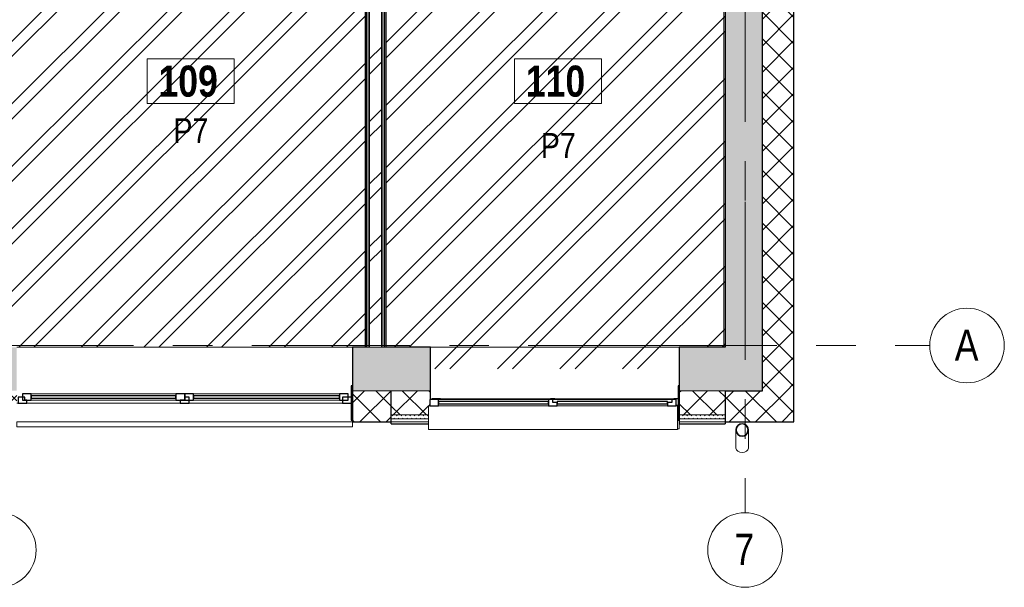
# Model space of a CAD drawing. Header units: millimetres. Extents: x -2180 to 54567, y -1945 to 22251.
# Tile 94 of 143: x 30168 to 38084, y -1945 to 2621. Entities that reach past the tile are written whole.
import ezdxf

# ---------------------------------------------------------------- set-up
doc = ezdxf.new("R2010")
doc.units = ezdxf.units.MM
doc.linetypes.add('Grid Line 1_2_', pattern=[2222.5, 1270, -317.5, 317.5, -317.5])
for name, color, linetype, lineweight in [('_Beyond_', 7, 'Continuous', 9), ('Common Edges', 7, 'Continuous', 9), ('Cut Pattern-3', 7, 'Continuous', 9), ('Generic Models', 7, 'Continuous', 9), ('Generic Models-2', 7, 'Continuous', 25), ('Grids', 7, 'Continuous', 9), ('Grids-1', 7, 'Grid Line 1_2_', 9), ('Room Tags', 7, 'Continuous', 9), ('Walls', 7, 'Continuous', 9), ('Walls-1', 7, 'Continuous', 25), ('Windows', 7, 'Continuous', 9), ('Windows-1', 7, 'Continuous', 25)]:
    doc.layers.add(name, color=color, linetype=linetype, lineweight=lineweight)
for name, color, linetype, lineweight, true_color in [('Color Fill-2', 7, 'Continuous', 9, 0xc0c040), ('Cut Pattern-1', 7, 'Continuous', 9, 0x787878), ('Cut Pattern-4', 9, 'Continuous', 9, 0x808080), ('Room Tags-1', 7, 'Continuous', 9, 0x800000)]:
    doc.layers.add(name, color=color, linetype=linetype, lineweight=lineweight, true_color=true_color)
doc.styles.add('Swis721 Cn BT', font='swissc.ttf', dxfattribs={"height": 250})
doc.styles.add('Swis721 Cn BT_1', font='swissc.ttf', dxfattribs={"height": 200})
doc.styles.add('Swis721 Cn BT_B', font='swisscb.ttf', dxfattribs={"height": 250})
pattern_1 = [(45, (0, 0), (0, 35.355339), [25, -25])]
pattern_2 = [(45, (0, 0), (-251.447, 251.447), []), (45, (0, 381), (-251.447, 251.447), [])]
pattern_3 = [(45, (0, 0), (-106.066, 106.066), []), (135, (0, 0), (-106.066, -106.066), [])]

# ---------------------------------------------------------------- blocks, each defined once
blk = doc.blocks.new('1_0 W - 2x2 - -A-03-V9-1 Korruse põrandate plaan')
at = {"layer": 'Windows'}
for p, q in [((-1000, 133), (-1000, 175)), ((-984.4, 175), (-1000, 175)), ((0, -67), (-955, -67)), ((920, -67), (35, -67))]:
    blk.add_line(p, q, dxfattribs=at)
at = {"layer": 'Windows-1'}
for p, q in [((-974.4, -17), (-990, -17)), ((-990, -67), (-955, -67)), ((-955, -67), (-955, -62)), ((0, -62), (0, -67)), ((0, -67), (35, -67)), ((35, -67), (35, -62)), ((920, -62), (920, -67)), ((920, -67), (990, -67)), ((990, -67), (990, -62))]:
    blk.add_line(p, q, dxfattribs=at)
blk = doc.blocks.new('1_0 W - 2x2 - -A-03-V10-1 Korruse põrandate plaan')
at = {"layer": 'Windows'}
for p, q in [((-1000, 31), (-1000, 223)), ((1000, 223), (-1000, 223)), ((1000, 223), (1000, 31)), ((-990, 31), (-1000, 31)), ((-920, 31), (-35, 31)), ((35, 31), (920, 31)), ((1000, 31), (990, 31)), ((0, -19), (-955, -19)), ((920, -19), (35, -19))]:
    blk.add_line(p, q, dxfattribs=at)
at = {"layer": 'Windows-1'}
for p, q in [((-920, 31), (-990, 31)), ((-990, 31), (-990, -19)), ((-955, -19), (-955, 6)), ((-955, 6), (-920, 6)), ((-920, 6), (-920, 31)), ((-35, 16), (-920, 16)), ((-920, 16), (-920, -4)), ((35, 31), (-35, 31)), ((-35, 31), (-35, 6)), ((-35, -4), (-35, 16)), ((-35, 6), (0, 6)), ((0, 6), (0, -19)), ((35, -19), (35, 31)), ((920, 16), (35, 16)), ((35, 16), (35, -4)), ((990, 31), (920, 31)), ((920, 31), (920, -19)), ((920, -4), (920, 16)), ((990, -19), (990, 31)), ((-990, -19), (-955, -19)), ((-920, -4), (-35, -4)), ((0, -19), (35, -19)), ((35, -4), (920, -4)), ((920, -19), (990, -19))]:
    blk.add_line(p, q, dxfattribs=at)
blk = doc.blocks.new('Generic Models 19 - Generic Models 17-1544018-1 Korruse põrandate plaan')
at = {"layer": 'Generic Models-2'}
for p, q in [((32842.5, -325.5), (32832.5, -325.5)), ((32832.5, -325.5), (32832.5, -601)), ((32842.5, -601), (32842.5, -325.5)), ((35471.2, -325.5), (35461.2, -325.5)), ((35461.2, -325.5), (35461.2, -601)), ((35471.2, -601), (35471.2, -325.5)), ((32832.5, -601), (32842.5, -601)), ((35461.2, -601), (35471.2, -601))]:
    blk.add_line(p, q, dxfattribs=at)
blk = doc.blocks.new('sma_W3 - -A-01 2700x1500mm-V15-1 Korruse põrandate plaan')
at = {"layer": 'Windows'}
for p, q in [((-1350, 125.5), (-1350, 165.2)), ((-1350, 165.2), (1350, 165.2)), ((1350, 165.2), (1350, 125.5)), ((-1348.1, -24.5), (-1350, -24.5)), ((-1270, -24.5), (-35, -24.5)), ((-1245, -49.5), (-70, -49.5)), ((35, -24.5), (1270, -24.5)), ((70, -49.5), (1235, -49.5)), ((1350, -24.5), (1340, -24.5)), ((-70, -99.5), (-1245, -99.5)), ((1235, -99.5), (70, -99.5))]:
    blk.add_line(p, q, dxfattribs=at)
at = {"layer": 'Windows-1'}
for p, q in [((-1270, -24.5), (-1338.1, -24.5)), ((-1338.1, -74.5), (-1270, -74.5)), ((-1245, -49.5), (-1315, -49.5)), ((-1315, -49.5), (-1315, -99.5)), ((-1270, -74.5), (-1270, -24.5)), ((-1245, -99.5), (-1245, -49.5)), ((-70, -64.5), (-1245, -64.5)), ((-1245, -64.5), (-1245, -84.5)), ((0, -49.5), (-70, -49.5)), ((-70, -49.5), (-70, -99.5)), ((-70, -84.5), (-70, -64.5)), ((35, -24.5), (-35, -24.5)), ((-35, -24.5), (-35, -74.5)), ((-35, -74.5), (0, -74.5)), ((0, -99.5), (0, -49.5)), ((70, -49.5), (0, -49.5)), ((0, -49.5), (0, -99.5)), ((0, -74.5), (0, -49.5)), ((0, -49.5), (35, -49.5)), ((35, -49.5), (35, -24.5)), ((70, -99.5), (70, -49.5)), ((1235, -64.5), (70, -64.5)), ((70, -64.5), (70, -84.5)), ((1305, -49.5), (1235, -49.5)), ((1235, -49.5), (1235, -99.5)), ((1235, -84.5), (1235, -64.5)), ((1340, -24.5), (1270, -24.5)), ((1270, -24.5), (1270, -49.5)), ((1270, -49.5), (1285, -49.5)), ((1285, -49.5), (1285, -74.5)), ((1285, -74.5), (1340, -74.5)), ((1305, -99.5), (1305, -49.5)), ((1340, -74.5), (1340, -24.5)), ((-1315, -99.5), (-1245, -99.5)), ((-1245, -84.5), (-70, -84.5)), ((-70, -99.5), (0, -99.5)), ((0, -99.5), (70, -99.5)), ((70, -84.5), (1235, -84.5)), ((1235, -99.5), (1305, -99.5))]:
    blk.add_line(p, q, dxfattribs=at)
blk = doc.blocks.new('Generic Models 72 - Generic Models 49-1664485-1 Korruse põrandate plaan')
at = {"layer": 'Generic Models'}
for p, q in [((35926.6, -554.4), (35926.6, -700.5)), ((36026.6, -700.5), (36026.6, -554.4))]:
    blk.add_line(p, q, dxfattribs=at)
for start_param, end_param in [(3.141593, 4.712389), (4.712389, 6.283185)]:
    blk.add_ellipse((35976.6, -700.5), major_axis=(50, 0), ratio=0.707107, start_param=start_param, end_param=end_param, dxfattribs=at)
for points, knots in [([(35927.6, -544.9), (35927.4, -545.9), (35926.9, -549), (35926.5, -554.4), (35926.9, -559.8), (35927.4, -563), (35927.6, -564)], [0.4386826, 0.4386826, 0.4386826, 0.4386826, 0.4583333, 0.5, 0.5416667, 0.5613174, 0.5613174, 0.5613174, 0.5613174]), ([(35936.3, -524.9), (35935.3, -526.3), (35933.1, -529.7), (35930.3, -535.2), (35928.8, -539.8), (35928.1, -542.3), (35928, -542.7)], [0.2985189, 0.2985189, 0.2985189, 0.2985189, 0.3333333, 0.375, 0.4166667, 0.4244677, 0.4244677, 0.4244677, 0.4244677]), ([(35953.9, -509.9), (35953.1, -510.3), (35948.5, -512.8), (35943.3, -516.8), (35939.5, -521), (35938.6, -521.9)], [0.1506351, 0.1506351, 0.1506351, 0.1506351, 0.1666667, 0.25, 0.2749108, 0.2749108, 0.2749108, 0.2749108]), ([(35976.6, -504.4), (35972.3, -504.4), (35965.5, -505.3), (35959, -507.6), (35956.8, -508.5)], [0, 0, 0, 0, 0.0833333, 0.1297812, 0.1297812, 0.1297812, 0.1297812]), ([(35996.5, -508.5), (35994.2, -507.6), (35987.8, -505.3), (35981, -504.4), (35976.6, -504.4)], [0.8702188, 0.8702188, 0.8702188, 0.8702188, 0.9166667, 1, 1, 1, 1]), ([(36014.7, -521.9), (36013.8, -521), (36010, -516.8), (36004.7, -513), (36000.2, -510.2), (35999.5, -509.8)], [0.7250892, 0.7250892, 0.7250892, 0.7250892, 0.75, 0.8333333, 0.8493649, 0.8493649, 0.8493649, 0.8493649]), ([(36025.2, -542.7), (36025.1, -542.3), (36024.5, -539.8), (36023, -535.2), (36020.2, -529.7), (36018, -526.3), (36017, -524.8)], [0.5755323, 0.5755323, 0.5755323, 0.5755323, 0.5833333, 0.625, 0.6666667, 0.7014811, 0.7014811, 0.7014811, 0.7014811]), ([(36025.7, -564), (36025.9, -563), (36026.4, -559.8), (36026.8, -554.4), (36026.4, -549), (36025.9, -545.9), (36025.7, -544.9)], [0.4386826, 0.4386826, 0.4386826, 0.4386826, 0.4583333, 0.5, 0.5416667, 0.5613174, 0.5613174, 0.5613174, 0.5613174]), ([(35928, -566), (35928.1, -566.5), (35928.8, -569), (35930.3, -573.6), (35933.1, -579.2), (35935.2, -582.6), (35936.3, -584)], [0.5745704, 0.5745704, 0.5745704, 0.5745704, 0.5833333, 0.625, 0.6666667, 0.7014811, 0.7014811, 0.7014811, 0.7014811]), ([(35938.6, -586.9), (35939.5, -587.9), (35943.3, -592.1), (35948.6, -595.9), (35953.1, -598.6), (35953.8, -599)], [0.7250892, 0.7250892, 0.7250892, 0.7250892, 0.75, 0.8333333, 0.8493649, 0.8493649, 0.8493649, 0.8493649]), ([(35956.8, -600.3), (35959, -601.3), (35965.5, -603.5), (35972.3, -604.4), (35976.6, -604.4)], [0.8702188, 0.8702188, 0.8702188, 0.8702188, 0.9166667, 1, 1, 1, 1]), ([(35976.6, -604.4), (35981, -604.4), (35987.8, -603.5), (35994.2, -601.3), (35996.5, -600.3)], [0, 0, 0, 0, 0.0833333, 0.1297812, 0.1297812, 0.1297812, 0.1297812]), ([(35999.4, -598.9), (36000.2, -598.6), (36004.7, -596.1), (36010, -592.1), (36013.8, -587.9), (36014.7, -586.9)], [0.1506351, 0.1506351, 0.1506351, 0.1506351, 0.1666667, 0.25, 0.2749108, 0.2749108, 0.2749108, 0.2749108]), ([(36017, -584), (36018, -582.5), (36020.2, -579.2), (36023, -573.6), (36024.5, -569), (36025.2, -566.5), (36025.3, -566)], [0.2985189, 0.2985189, 0.2985189, 0.2985189, 0.3333333, 0.375, 0.4166667, 0.4254296, 0.4254296, 0.4254296, 0.4254296])]:
    blk.add_open_spline(points, degree=3, knots=knots, dxfattribs=at)
for points in [[(35929.5, -545.2), (35929.7, -544.5), (35929.8, -543.8), (35930, -543.1)], [(35937.9, -526), (35938.6, -525.1), (35939.4, -524.1), (35940.1, -523.2)], [(35954.8, -511.7), (35955.7, -511.2), (35956.6, -510.8), (35957.6, -510.3)], [(35995.7, -510.4), (35996.6, -510.8), (35997.6, -511.2), (35998.5, -511.7)], [(36013.1, -523.2), (36013.9, -524.1), (36014.6, -525.1), (36015.3, -526)], [(36023.3, -543.1), (36023.5, -543.8), (36023.6, -544.5), (36023.8, -545.2)], [(35930, -565.7), (35929.8, -565), (35929.7, -564.3), (35929.5, -563.6)], [(35940.2, -585.6), (35939.4, -584.7), (35938.6, -583.8), (35937.9, -582.8)], [(35957.6, -598.5), (35956.6, -598.1), (35955.7, -597.6), (35954.8, -597.2)], [(35998.5, -597.2), (35997.6, -597.6), (35996.6, -598.1), (35995.7, -598.6)], [(36015.3, -582.8), (36014.6, -583.8), (36013.9, -584.7), (36013.1, -585.6)], [(36023.8, -563.6), (36023.6, -564.3), (36023.5, -565), (36023.3, -565.7)]]:
    blk.add_open_spline(points, degree=3, dxfattribs=at)
at = {"layer": 'Generic Models-2'}
for radius, start, end in [(50, 90, 270), (48, 90, 270), (50, 270, 90), (48, 270, 90)]:
    blk.add_arc((35976.6, -554.4), radius, start, end, dxfattribs=at)
blk = doc.blocks.new('Grid - M_Grid Head - Circle väike-415116-1 Korruse põrandate plaan')
at = {"layer": 'Grids'}
blk.add_circle((0, 0), 3, dxfattribs=at)
blk = doc.blocks.new('1_0 Room Tag - 2_5mm Nr-411650-1 Korruse põrandate plaan')
at = {"layer": 'Room Tags'}
for p, q in [((3.5, 1.8), (-3.5, 1.8)), ((-3.5, 1.8), (-3.5, -1.8)), ((3.5, 1.8), (3.5, -1.8)), ((3.5, -1.8), (-3.5, -1.8))]:
    blk.add_line(p, q, dxfattribs=at)

msp = doc.modelspace()

# ---------------------------------------------------------------- hatches: boundary and pattern name
at = {"layer": 'Color Fill-2'}
h = msp.add_hatch(dxfattribs=at)
h.set_pattern_fill('FP_3', color=256, style=0, pattern_type=2)
h.set_pattern_definition(pattern_2)
h.paths.add_polyline_path([(30144.4, -13.6), (32944.4, -13.6), (32944.4, 5228.6), (32956.9, 5228.6), (32956.9, 5313.1), (32946.9, 5313.1), (32946.9, 5248.6), (32931.9, 5248.4), (32931.9, 4398.6), (32881.9, 4398.6), (32881.9, 5248.6), (32066.9, 5248.6), (32066.9, 5313.1), (32056.9, 5313.1), (32056.9, 5248.1), (30298.7, 5248.1), (30298.7, 5228.6), (30169.7, 5228.6), (30169.7, 4466.8), (30131.4, 4466.8), (30131.4, 3246.4), (30084, 3246.4), (30084, -13.6)], flags=0)
h = msp.add_hatch(dxfattribs=at)
h.set_pattern_fill('FP_3', color=256, style=0, pattern_type=2)
h.set_pattern_definition(pattern_2)
h.paths.add_polyline_path([(35461.2, -188.6), (35471.2, -188.6), (35471.2, -13.6), (35840.5, -13.6), (35840.5, 5228.6), (34724.5, 5228.6), (34724.5, 5248.1), (34000.9, 5248.6), (34000.9, 5313.1), (33990.9, 5313.1), (33990.9, 5248.6), (33175.9, 5248.6), (33175.9, 4398.6), (33125.9, 4398.6), (33125.9, 5248.6), (33110.9, 5248.6), (33110.9, 5313.1), (33100.9, 5313.1), (33100.9, 5228.6), (33113.4, 5228.6), (33113.4, -13.6), (33471.2, -13.6), (33471.2, -188.6), (34782.5, -188.6)], flags=0)
at = {"layer": 'Cut Pattern-1'}
msp.add_hatch(color=256, dxfattribs=at).paths.add_polyline_path([(35857.3, -363.6), (36140.5, -363.6), (36140.5, 7522.8), (35840.5, 7522.8), (35840.5, -363.6)], flags=0)
h = msp.add_hatch(dxfattribs=at)
h.set_pattern_fill('FP_3', color=256, style=0, pattern_type=2)
h.set_pattern_definition(pattern_2)
h.paths.add_polyline_path([(33059.8, -13.6), (33076.4, -13.6), (33076.4, 5265.6), (32981.4, 5265.6), (32981.4, -13.6)], flags=0)
h = msp.add_hatch(color=256, dxfattribs=at)
h.paths.add_polyline_path([(27064, -363.6), (27064, -13.6), (26528.8, -13.6), (26528.8, -363.6), (26843.3, -363.6)], flags=0)
h.paths.add_polyline_path([(30144.4, -363.6), (30144.4, -13.6), (29764, -13.6), (29764, -363.6)], flags=0)
h.paths.add_polyline_path([(32844.4, -363.6), (33471.2, -363.6), (33471.2, -13.6), (32844.4, -13.6)], flags=0)
h.paths.add_polyline_path([(35840.5, -363.6), (35840.5, -13.6), (35471.2, -13.6), (35471.2, -363.6), (35546.4, -363.6)], flags=0)
h.paths.add_polyline_path([(24528.8, -363.6), (24528.8, -13.6), (24163.1, -13.6), (24163.1, -363.6), (24356.7, -363.6)], flags=0)
at = {"layer": 'Cut Pattern-3'}
h = msp.add_hatch(dxfattribs=at)
h.set_pattern_fill('FP_1', color=256, style=0, pattern_type=2)
h.set_pattern_definition(pattern_1)
h.paths.add_polyline_path([(32944.4, -13.6), (32956.9, -13.6), (32956.9, 5228.6), (32944.4, 5228.6), (32944.4, 60.8)], flags=0)
h = msp.add_hatch(dxfattribs=at)
h.set_pattern_fill('FP_1', color=256, style=0, pattern_type=2)
h.set_pattern_definition(pattern_1)
h.paths.add_polyline_path([(32956.9, -13.6), (32969.4, -13.6), (32969.4, 5241.1), (32956.9, 5241.1), (32956.9, 35.6)], flags=0)
h = msp.add_hatch(dxfattribs=at)
h.set_pattern_fill('FP_1', color=256, style=0, pattern_type=2)
h.set_pattern_definition(pattern_1)
h.paths.add_polyline_path([(33088.4, -13.6), (33100.9, -13.6), (33100.9, 5241.1), (33088.4, 5241.1), (33088.4, 1088.8)], flags=0)
h = msp.add_hatch(dxfattribs=at)
h.set_pattern_fill('FP_1', color=256, style=0, pattern_type=2)
h.set_pattern_definition(pattern_1)
h.paths.add_polyline_path([(33100.9, -13.6), (33113.4, -13.6), (33113.4, 5228.6), (33100.9, 5228.6), (33100.9, 1088.8)], flags=0)
at = {"layer": 'Cut Pattern-4'}
h = msp.add_hatch(dxfattribs=at)
h.set_pattern_fill('FP_2', color=256, style=0, pattern_type=2)
h.set_pattern_definition(pattern_3)
h.paths.add_polyline_path([(36168.1, -363.6), (36390.5, -363.6), (36390.5, 7522.8), (36140.5, 7522.8), (36140.5, -363.6)], flags=0)
h = msp.add_hatch(dxfattribs=at)
h.set_pattern_fill('FP_2', color=256, style=0, pattern_type=2)
h.set_pattern_definition(pattern_3)
h.paths.add_polyline_path([(29764, -613.6), (30144.4, -613.6), (30144.4, -363.6), (29764, -363.6), (29764, -464.6)], flags=0)
h.paths.add_polyline_path([(33155.5, -613.6), (33155.5, -363.6), (32844.4, -363.6), (32844.4, -613.6), (33113.4, -613.6)], flags=0)
h.paths.add_polyline_path([(26822.6, -613.6), (27064, -613.6), (27064, -363.6), (26822.6, -363.6), (26822.6, -479.6)], flags=0)
h = msp.add_hatch(dxfattribs=at)
h.set_pattern_fill('FP_2', color=256, style=0, pattern_type=2)
h.set_pattern_definition(pattern_3)
h.paths.add_polyline_path([(33155.5, -558.6), (33455.5, -558.6), (33455.5, -484.6), (33465.5, -484.6), (33465.5, -434.6), (33471.2, -434.6), (33471.2, -363.6), (33155.5, -363.6)], flags=0)
h.paths.add_polyline_path([(35840.5, -558.6), (35840.5, -363.6), (35471.2, -363.6), (35471.2, -558.6), (35546.4, -558.6)], flags=0)
h = msp.add_hatch(dxfattribs=at)
h.set_pattern_fill('FP_2', color=256, style=0, pattern_type=2)
h.set_pattern_definition(pattern_3)
h.paths.add_polyline_path([(36168.1, -613.6), (36390.5, -613.6), (36390.5, -363.6), (35840.5, -363.6), (35840.5, -613.6), (35857.3, -613.6)], flags=0)
h = msp.add_hatch(dxfattribs=at)
h.set_pattern_fill('FP_1', color=256, style=0, pattern_type=2)
h.set_pattern_definition(pattern_1)
h.paths.add_polyline_path([(35546.4, -588.6), (35840.5, -588.6), (35840.5, -558.6), (35471.2, -558.6), (35471.2, -588.6)], flags=0)
h.paths.add_polyline_path([(33267.5, -588.6), (33455.5, -588.6), (33455.5, -558.6), (33155.5, -558.6), (33155.5, -588.6)], flags=0)

# ---------------------------------------------------------------- linework, layer by layer
at = {"layer": '_Beyond_'}
for p, q in [((35828.8, -13.6), (35828.8, 5228.6)), ((33471.2, -13.6), (35471.2, -13.6))]:
    msp.add_line(p, q, dxfattribs=at)
at = {"layer": 'Common Edges'}
for p, q in [((36390.5, 7773.8), (36390.5, -614.6)), ((32956.9, 5228.6), (32956.9, -13.6)), ((32969.4, 5253.6), (32969.4, -13.6)), ((32981.4, 5265.6), (32981.4, -13.6)), ((33076.4, 5265.6), (33076.4, -13.6)), ((33088.4, 5253.6), (33088.4, -13.6)), ((33100.9, 5228.6), (33100.9, -13.6)), ((32944.4, -13.6), (33113.4, -13.6)), ((33471.2, -363.6), (32844.4, -363.6)), ((35840.5, -363.6), (35471.2, -363.6)), ((33455.5, -613.6), (32844.4, -613.6)), ((33455.5, -558.6), (33155.5, -558.6)), ((33455.5, -588.6), (33155.5, -588.6)), ((35840.5, -558.6), (35471.2, -558.6)), ((35840.5, -588.6), (35471.2, -588.6)), ((35471.2, -613.6), (36391.5, -613.6))]:
    msp.add_line(p, q, dxfattribs=at)
at = {"layer": 'Grids-1'}
for p, q in [((36000, 18627.8), (36000, 1154.9)), ((36000, 1154.9), (36000, -1345.1)), ((919.8, 0), (34984.4, 0)), ((34984.4, 0), (37484.4, 0))]:
    msp.add_line(p, q, dxfattribs=at)
at = {"layer": 'Walls'}
for p, q in [((30144.4, -13.6), (32844.4, -13.6)), ((32844.4, -614.6), (30144.4, -614.6))]:
    msp.add_line(p, q, dxfattribs=at)
at = {"layer": 'Walls-1'}
for p, q in [((36391.5, -614.6), (36391.5, 7773.8)), ((36140.5, -363.6), (36140.5, 7522.8)), ((32944.4, 5228.6), (32944.4, -13.6)), ((33113.4, -13.6), (33113.4, 5228.6)), ((35840.5, 5228.6), (35840.5, -13.6)), ((32944.4, -13.6), (32844.4, -13.6)), ((32844.4, -13.6), (32844.4, -614.6)), ((33471.2, -13.6), (33113.4, -13.6)), ((33471.2, -434.6), (33471.2, -13.6)), ((35840.5, -13.6), (35471.2, -13.6)), ((35471.2, -13.6), (35471.2, -629.6)), ((33155.5, -629.6), (33155.5, -363.6)), ((35840.5, -363.6), (36140.5, -363.6)), ((35840.5, -363.6), (35840.5, -629.6)), ((32844.4, -614.6), (33155.5, -614.6)), ((33155.5, -629.6), (33455.5, -629.6)), ((35471.2, -629.6), (35840.5, -629.6)), ((35840.5, -614.6), (36391.5, -614.6))]:
    msp.add_line(p, q, dxfattribs=at)

# ---------------------------------------------------------------- block references
at = {"layer": 'Generic Models'}
for name, p in [('Generic Models 19 - Generic Models 17-1544018-1 Korruse põrandate plaan', (0, 0)), ('Generic Models 72 - Generic Models 49-1664485-1 Korruse põrandate plaan', (0, -125))]:
    msp.add_blockref(name, p, dxfattribs=at)
at = {"layer": 'Grids', "xscale": 99.99999999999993, "yscale": 99.99999999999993, "zscale": 99.99999999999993}
for p, rotation in [((37784.4, 0), 269.9999999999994), ((30000, -1645.1), 180), ((36000, -1645.1), 180)]:
    msp.add_blockref('Grid - M_Grid Head - Circle väike-415116-1 Korruse põrandate plaan', p, dxfattribs=dict(at, rotation=rotation))
at = {"layer": 'Room Tags', "xscale": 99.99999999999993, "yscale": 99.99999999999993, "zscale": 99.99999999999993}
for p in [(31543, 2126.7), (34497, 2126.7)]:
    msp.add_blockref('1_0 Room Tag - 2_5mm Nr-411650-1 Korruse põrandate plaan', p, dxfattribs=at)
at = {"layer": 'Windows', "rotation": 180}
for name, p in [('sma_W3 - -A-01 2700x1500mm-V15-1 Korruse põrandate plaan', (31494.4, -489.1)), ('1_0 W - 2x2 - -A-03-V10-1 Korruse põrandate plaan', (34455.5, -453.6)), ('1_0 W - 2x2 - -A-03-V9-1 Korruse põrandate plaan', (34471.2, -496.6))]:
    msp.add_blockref(name, p, dxfattribs=at)

# ---------------------------------------------------------------- texts
at = {"layer": 'Grids', "char_height": 250, "attachment_point": 1, "style": 'Swis721 Cn BT'}
for s, insert, width in [('\\fSwis721 Cn BT|b0|i0|c186|p34|;A', (37685.8, 128), 224.472), ('\\fSwis721 Cn BT|b0|i0|c186|p34|;7', (35914.1, -1514.6), 200.422)]:
    msp.add_mtext(s, dxfattribs=dict(at, insert=insert, width=width))
at = {"layer": 'Room Tags', "char_height": 250, "width": 625.316, "attachment_point": 1, "style": 'Swis721 Cn BT_B'}
for s, insert in [('109', (31283.3, 2251.2)), ('110', (34237.3, 2251.2))]:
    msp.add_mtext(s, dxfattribs=dict(at, insert=insert))
at = {"layer": 'Room Tags-1', "char_height": 200, "width": 328.692, "attachment_point": 1, "style": 'Swis721 Cn BT_1'}
for insert in [(31404, 1828.3), (34358, 1708.6)]:
    msp.add_mtext('P7', dxfattribs=dict(at, insert=insert))

doc.saveas('drawing.dxf')
